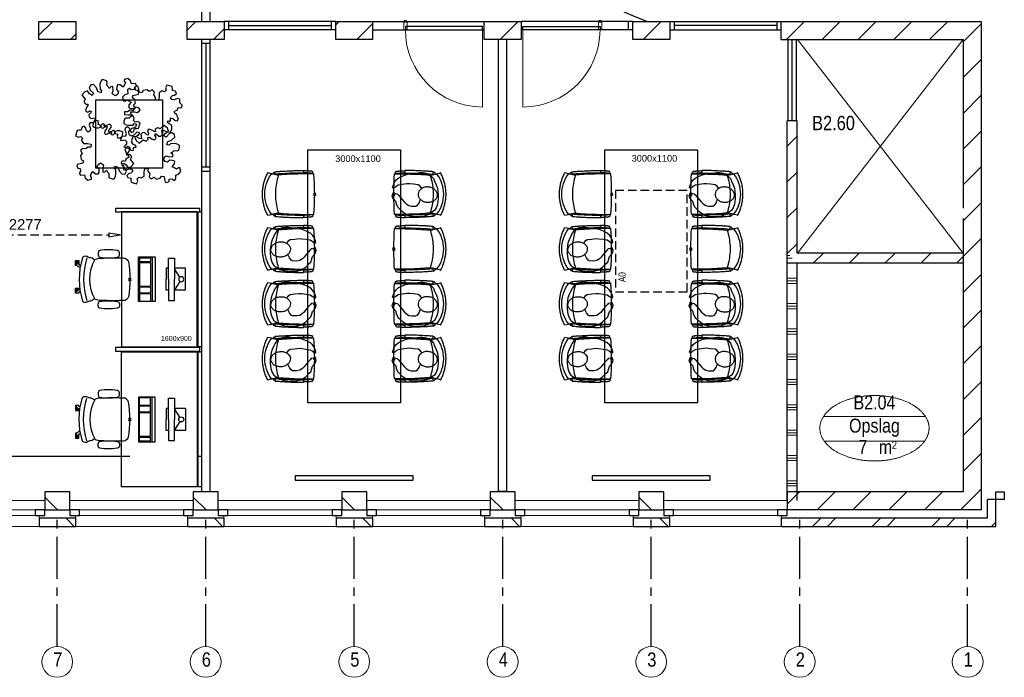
# Model space of a CAD drawing. Header units: millimetres. Extents: x -75976 to 232306, y 42824 to 140527.
# Tile 45 of 199: x 79657 to 91327, y 119062 to 126855. Entities that reach past the tile are written whole.
import ezdxf
from ezdxf.enums import TextEntityAlignment as Align

# ---------------------------------------------------------------- set-up
doc = ezdxf.new("R2010")
doc.units = ezdxf.units.MM
doc.header["$LTSCALE"] = 400
doc.header["$PDMODE"] = 3
doc.header["$PDSIZE"] = 15
for name, pattern in [('CENTER', [2, 1.25, -0.25, 0.25, -0.25]), ('HIDDEN', [0.375, 0.25, -0.125]), ('STYLE_21', [0.138889, 0.069444, -0.069444])]:
    doc.linetypes.add(name, pattern=pattern)
for name, color, linetype in [('-gd', 2, 'Continuous'), ('-ve', 2, 'HIDDEN'), ('co2-1-n-1-0-8_ip0', 7, 'Continuous'), ('inlay', 6, 'Continuous'), ('inr', 4, 'Continuous'), ('plant', 114, 'Continuous'), ('plat', 5, 'Continuous'), ('sona-s008_ip0', 7, 'Continuous'), ('stramien', 1, 'CENTER'), ('symbol', 1, 'Continuous'), ('timmerwerk-ve', 8, 'HIDDEN')]:
    doc.layers.add(name, color=color, linetype=linetype)
for name, color, linetype, lineweight in [('Buitenkozijnen', 140, 'Continuous', 15), ('Interieur-deur', 43, 'Continuous', 9), ('Interieur-scheidingswand-vertikaal', 5, 'Continuous', 25), ('Interieur-systeemwand glas', 140, 'STYLE_21', 15), ('mat-baksteen', 5, 'Continuous', 25), ('mat-kalkzandsteen', 5, 'Continuous', 25), ('mat-scheidingswand-vertikaal', 5, 'Continuous', 25), ('None', 7, 'Continuous', 9), ('Ruimtenummers', 5, 'Continuous', 25)]:
    doc.layers.add(name, color=color, linetype=linetype, lineweight=lineweight)
doc.styles.add('Arial', font='arial.ttf', dxfattribs={"height": 176.388889})
doc.styles.add('Arial Narrow', font='ARIALN.TTF', dxfattribs={"height": 222.25})
doc.styles.get("Standard").update_dxf_attribs({"font": 'arial.ttf'})
doc.dimstyles.new('CAL-N1-050-25', dxfattribs={"dimscale": 50, "dimtxt": 2.5, "dimasz": 3, "dimexe": 1.5, "dimexo": 0, "dimgap": 0.3, "dimtad": 0, "dimdec": 4, "dimrnd": 1, "dimdsep": 46, "dimtxsty": 'Standard', "dimblk": 'CLOSED', "dimcen": 0, "dimdle": 1.25, "dimclrt": 249, "dimadec": 0, "dimazin": 0, "dimtfac": 0.9, "dimtdec": 4, "dimtix": 1, "dimtmove": 0, "dimatfit": 3, "dimldrblk": 'CLOSED', "dimfxl": 1, "dimtvp": 1, "dimtolj": 1, "dimtzin": 0, "dimarcsym": 0})

# ---------------------------------------------------------------- blocks, each defined once
blk = doc.blocks.new('*X24')
at = {"layer": 'None', "lineweight": 9}
for p, q in [((-21137, -2070), (-21107, -2070)), ((-21137, -2100), (-21077, -2100)), ((-21137, -2340), (-21017, -2340)), ((-21137, -2370), (-21017, -2370)), ((-21137, -2400), (-21017, -2400)), ((-21137, -2640), (-21017, -2640)), ((-21137, -2670), (-21017, -2670)), ((-21137, -2700), (-21017, -2700)), ((-21137, -2940), (-21017, -2940)), ((-21137, -2970), (-21017, -2970)), ((-21137, -3000), (-21017, -3000)), ((-21137, -3240), (-21017, -3240)), ((-21137, -3270), (-21017, -3270)), ((-21137, -3300), (-21017, -3300)), ((-21137, -3540), (-21017, -3540)), ((-21137, -3570), (-21017, -3570)), ((-21137, -3600), (-21017, -3600)), ((-21137, -3840), (-21017, -3840)), ((-21137, -3870), (-21017, -3870)), ((-21137, -3900), (-21017, -3900)), ((-21137, -4140), (-21017, -4140)), ((-21137, -4170), (-21017, -4170)), ((-21137, -4200), (-21017, -4200)), ((-21137, -4440), (-21017, -4440)), ((-21137, -4470), (-21017, -4470)), ((-21137, -4500), (-21017, -4500)), ((-21137, -4740), (-21017, -4740)), ((-21137, -4770), (-21017, -4770)), ((-21137, -4800), (-21017, -4800))]:
    blk.add_line(p, q, dxfattribs=at)
blk = doc.blocks.new('*X25')
at = {"layer": 'None', "lineweight": 9}
for p, q in [((-21137, -773), (-21017, -653)), ((-21137, -1197), (-21017, -1077)), ((-21137, -1621), (-21017, -1501)), ((-21137, -2046), (-21017, -1926))]:
    blk.add_line(p, q, dxfattribs=at)
blk = doc.blocks.new('*X50')
at = {"layer": 'None', "lineweight": 9}
for p, q in [((-30007, 540), (-29842, 705)), ((-29632, 491), (-29570, 552))]:
    blk.add_line(p, q, dxfattribs=at)
blk = doc.blocks.new('*X51')
at = {"layer": 'None', "lineweight": 9}
for p, q in [((-28247, 603), (-28145, 705)), ((-27935, 491), (-27810, 615))]:
    blk.add_line(p, q, dxfattribs=at)
blk = doc.blocks.new('*X52')
at = {"layer": 'None', "lineweight": 9}
for p, q in [((-26487, 665), (-26448, 705)), ((-26238, 491), (-26050, 678))]:
    blk.add_line(p, q, dxfattribs=at)
blk = doc.blocks.new('*X53')
at = {"layer": 'None', "lineweight": 9}
blk.add_line((-24540.580054, 491), (-24326.580054, 705), dxfattribs=at)
blk = doc.blocks.new('*X54')
at = {"layer": 'None', "lineweight": 9}
blk.add_line((-22844, 491), (-22630, 705), dxfattribs=at)
blk = doc.blocks.new('*X55')
at = {"layer": 'None', "lineweight": 9}
blk.add_line((-148.5, -148.5), (4, 4), dxfattribs=at)
blk = doc.blocks.new('*X56')
at = {"layer": 'None', "lineweight": 9}
blk.add_line((100, 100), (200, 200), dxfattribs=at)
blk = doc.blocks.new('Penant best-uitbr  (2D)')
at = {"layer": 'mat-baksteen', "lineweight": 25}
for p, q in [((-215, 200), (215, 200)), ((-215, 100), (-215, 200)), ((215, 100), (215, 200)), ((-215, 100), (215, 100))]:
    blk.add_line(p, q, dxfattribs=at)
at = {"layer": 'mat-kalkzandsteen', "lineweight": 25}
blk.add_lwpolyline([(-148.5, 4), (148.5, 4), (148.5, -210), (-148.5, -210)], close=True, dxfattribs=at)
at = {"layer": 'mat-baksteen'}
blk.add_blockref('*X56', (0, 0), dxfattribs=at)
at = {"layer": 'mat-kalkzandsteen'}
blk.add_blockref('*X55', (0, 0), dxfattribs=at)
blk = doc.blocks.new('Gevelpui best-uitbr 1330 (2D)')
at = {"layer": 'Buitenkozijnen', "lineweight": 15}
for p, q in [((-731.5, 71), (731.5, 71)), ((-731.5, 4), (-731.5, 71)), ((-731.5, 4), (731.5, 4)), ((731.5, 4), (731.5, 71))]:
    blk.add_line(p, q, dxfattribs=at)
at = {"layer": 'Buitenkozijnen', "color": 92, "lineweight": 25}
for points in [[(-731.5, 71), (-617.5, 71), (-617.5, 4), (-731.5, 4)], [(617.5, 71), (731.5, 71), (731.5, 4), (617.5, 4)]]:
    blk.add_lwpolyline(points, close=True, dxfattribs=at)
at = {"layer": 'None', "color": 43, "linetype": 'Continuous', "lineweight": 9}
blk.add_line((-731.5, -107), (731.5, -107), dxfattribs=at)
at = {"layer": 'None', "color": 43, "linetype": 'Continuous', "lineweight": 9, "flags": 128}
blk.add_lwpolyline([(-665, 71), (-665, 200), (665, 200), (665, 71)], dxfattribs=at)
blk = doc.blocks.new('*X75')
at = {"layer": 'None', "lineweight": 9}
for p, q in [((-21146, 491), (-20932, 705)), ((-20722, 491), (-20508, 705)), ((-20298, 491), (-20084, 705)), ((-19874, 491), (-19660, 705)), ((-19449, 491), (-19235, 705))]:
    blk.add_line(p, q, dxfattribs=at)
blk = doc.blocks.new('*X76')
at = {"layer": 'None', "lineweight": 9}
for p, q in [((-19053, 463), (-18839, 677)), ((-19053, 39), (-18839, 253)), ((-19053, -385), (-18839, -171)), ((-19053, -810), (-18839, -596)), ((-19053, -1234), (-18839, -1020)), ((-19053, -1658), (-18839, -1444)), ((-19053, -2082), (-18839, -1868)), ((-19053, -2507), (-18839, -2293)), ((-19053, -2931), (-18839, -2717)), ((-19053, -3355), (-18839, -3141)), ((-19053, -3779), (-18839, -3565)), ((-19053, -4204), (-18839, -3990)), ((-19053, -4628), (-18839, -4414)), ((-18962, -4961), (-18839, -4838))]:
    blk.add_line(p, q, dxfattribs=at)
blk = doc.blocks.new('*X77')
at = {"layer": 'None', "lineweight": 9}
for p, q in [((-21137, -5015), (-20992, -4870)), ((-20782, -5084), (-20568, -4870)), ((-20358, -5084), (-20144, -4870)), ((-19933, -5084), (-19719, -4870)), ((-19509, -5084), (-19295, -4870)), ((-19085, -5084), (-18962, -4961))]:
    blk.add_line(p, q, dxfattribs=at)
blk = doc.blocks.new('*X78')
at = {"layer": 'None', "lineweight": 9}
for p, q in [((-20836, -5280), (-20736, -5180)), ((-20660, -5280), (-20560, -5180)), ((-20129, -5280), (-20029, -5180)), ((-19953, -5280), (-19853, -5180)), ((-19422, -5280), (-19322, -5180)), ((-19246, -5280), (-19146, -5180)), ((-18715, -5280), (-18689, -5254))]:
    blk.add_line(p, q, dxfattribs=at)
blk = doc.blocks.new('*X79')
at = {"layer": 'None', "lineweight": 9}
blk.add_line((-18689, -5254), (-18664, -5229), dxfattribs=at)
blk = doc.blocks.new('Ruimtenummer UV 50')
at = {"layer": 'Ruimtenummers', "color": 8, "lineweight": 5}
for p, q in [((602, 157), (-602, 157)), ((595, -137), (-595, -137))]:
    blk.add_line(p, q, dxfattribs=at)
blk.add_open_spline([(-323, 354), (-173, 406), (173, 406), (323, 354), (473, 302), (560, 212), (647, 122), (647, 18), (647, -86), (560, -176), (473, -266), (323, -318), (173, -370), (-173, -370), (-323, -318), (-474, -266), (-560, -176), (-647, -86), (-647, 18), (-647, 122), (-560, 212), (-474, 302), (-323, 354)], degree=2, knots=[0, 0, 0, 0.09962, 0.19924, 0.19924, 0.283607, 0.283607, 0.349619, 0.349619, 0.415638, 0.415638, 0.5, 0.5, 0.59962, 0.69924, 0.69924, 0.783607, 0.783607, 0.849619, 0.849619, 0.915638, 0.915638, 1, 1, 1], dxfattribs=at)
at = {"layer": 'Ruimtenummers', "attachment_point": 2, "style": 'Arial Narrow'}
for s, insert, char_height in [(' m', (104, -122), 165.9), (' 2', (220, -133), 96.8)]:
    blk.add_mtext(s, dxfattribs=dict(at, insert=insert, char_height=char_height))
at = {"layer": 'Ruimtenummers', "style": 'Arial Narrow'}
for tag, p in [('Nummer', (0, 407)), ('Naam', (0, 132)), ('Oppervlak', (-138, -122))]:
    blk.add_attdef(tag, text='', height=166, dxfattribs=at).set_placement(p, align=Align.TOP_CENTER)
blk = doc.blocks.new('*U107')
at = {"layer": 'None', "color": 43, "lineweight": 9}
blk.add_line((-21017, 490), (-19053, -2040), dxfattribs=at)
at = {"layer": 'None', "color": 43, "linetype": 'Continuous', "lineweight": 9}
blk.add_line((-19053, 490), (-21017, -2040), dxfattribs=at)
blk = doc.blocks.new('*X108')
at = {"layer": 'None', "lineweight": 9}
for p, q in [((-20828, -2160), (-20708, -2040)), ((-20403, -2160), (-20283, -2040)), ((-19979, -2160), (-19859, -2040)), ((-19555, -2160), (-19435, -2040)), ((-19131, -2160), (-19053, -2082))]:
    blk.add_line(p, q, dxfattribs=at)
blk = doc.blocks.new('Deur systeemwand 915')
at = {"layer": 'Interieur-deur', "color": 140, "linetype": 'Continuous', "lineweight": 15}
blk.add_line((0, 1015), (0, 100), dxfattribs=at)
at = {"layer": 'Interieur-deur', "color": 92, "linetype": 'Continuous', "lineweight": 25}
blk.add_lwpolyline([(-915, 100), (0, 100), (0, 60), (-915, 60)], close=True, dxfattribs=at)
at = {"layer": 'Interieur-deur', "color": 140, "linetype": 'Continuous', "lineweight": 15}
blk.add_arc((0, 100), 915, 90, 180, dxfattribs=at)
blk = doc.blocks.new('systeemwandstijl 880 hoh')
at = {"layer": 'Interieur-systeemwand glas', "color": 43, "linetype": 'Continuous', "lineweight": 9}
blk.add_lwpolyline([(0, 20), (100, 20), (100, -20), (0, -20)], close=True, dxfattribs=at)
at = {"layer": 'Interieur-systeemwand glas', "color": 43, "linetype": 'Continuous', "lineweight": 15}
blk.add_point((0, 0), dxfattribs=at)
blk = doc.blocks.new('co2-1-n-1-0-8_b2')
for p, q in [((-251, -20), (-256, -20)), ((252, -20), (256, -20)), ((-249, -132), (-279, -132)), ((-252, -132), (-252, -132)), ((252, -132), (252, -132)), ((-221, -431), (-221, -431)), ((221, -431), (221, -431)), ((-250, -554), (-241, -513)), ((-239, -493), (-237, -493)), ((-231, -469), (-234, -468)), ((234, -468), (231, -469)), ((237, -493), (239, -493)), ((241, -513), (250, -554))]:
    blk.add_line(p, q)
at = {"flags": 128}
for points in [[(-239, -10), (-190, -6), (-127, -3), (-63, -1), (0, 0)], [(0, 0), (63, -1), (127, -3), (190, -6), (239, -10)], [(-256, -20), (-257, -20), (-258, -21), (-260, -21), (-261, -22), (-262, -22), (-263, -23), (-264, -24), (-265, -25), (-267, -26), (-268, -28), (-268, -29), (-269, -30), (-270, -33), (-270, -35), (-270, -37), (-271, -39), (-271, -42), (-272, -44), (-272, -47), (-272, -50), (-273, -53), (-273, -56), (-273, -60), (-274, -64), (-274, -69), (-275, -75), (-275, -81), (-275, -89), (-276, -98), (-276, -106), (-276, -114), (-276, -122), (-276, -132)], [(-241, -95), (-241, -95), (-243, -95), (-245, -95), (-247, -95), (-249, -95), (-251, -95)], [(-224, -432), (-229, -370), (-233, -307), (-236, -244), (-239, -181), (-240, -118), (-241, -54), (-241, -12)], [(241, -12), (241, -73), (240, -135), (238, -198), (236, -261), (232, -325), (227, -388), (224, -432)], [(241, -95), (241, -95), (243, -95), (245, -95), (247, -95), (249, -95), (251, -95)], [(256, -20), (257, -20), (258, -21), (260, -21), (261, -22), (262, -22), (263, -23), (264, -24), (265, -25), (267, -26), (268, -28), (268, -29), (269, -30), (270, -33), (270, -35), (270, -37), (271, -39), (271, -42), (272, -44), (272, -47), (272, -50), (273, -53), (273, -56), (273, -60), (274, -64), (274, -69), (275, -75), (275, -81), (275, -89), (276, -98), (276, -106), (276, -114), (276, -122), (276, -132)], [(-250, -468), (-253, -468), (-256, -468), (-258, -468), (-260, -468), (-261, -468), (-263, -467), (-265, -467), (-266, -450), (-267, -436), (-268, -422), (-269, -410), (-270, -401), (-271, -393), (-271, -385), (-271, -378), (-272, -373), (-272, -368), (-273, -355), (-274, -340), (-274, -325), (-275, -310), (-276, -295), (-277, -275), (-277, -255), (-278, -235), (-278, -228), (-278, -222), (-278, -215), (-278, -209), (-279, -202), (-279, -195), (-279, -187), (-279, -178), (-279, -168), (-279, -157), (-279, -145), (-279, -132)], [(-250, -468), (-248, -468), (-246, -468), (-244, -467), (-242, -467), (-240, -466), (-238, -466), (-237, -465), (-235, -464), (-236, -449), (-237, -435), (-238, -423), (-239, -413), (-240, -403), (-240, -395), (-241, -389), (-241, -382), (-242, -376), (-242, -370), (-242, -363), (-243, -344), (-245, -324), (-245, -304), (-246, -285), (-247, -266), (-247, -248), (-248, -231), (-248, -226), (-248, -221), (-248, -214), (-248, -206), (-249, -198), (-249, -188), (-249, -176), (-249, -163), (-249, -148), (-249, -132)], [(249, -132), (249, -147), (249, -161), (249, -173), (249, -184), (249, -194), (249, -202), (248, -208), (248, -215), (248, -221), (248, -228), (248, -234), (247, -254), (247, -274), (246, -294), (245, -313), (244, -331), (243, -349), (242, -366), (242, -371), (242, -377), (241, -383), (241, -391), (240, -399), (239, -408), (239, -420), (238, -433), (236, -448), (235, -464), (237, -465), (238, -466), (240, -466), (242, -467), (244, -467), (246, -468), (248, -468), (250, -468)], [(250, -468), (253, -468), (256, -468), (258, -468), (260, -468), (261, -468), (263, -467), (264, -467), (265, -466), (266, -453), (267, -442), (268, -431), (269, -421), (269, -412), (270, -404), (270, -397), (271, -391), (271, -384), (272, -378), (272, -371), (272, -365), (273, -345), (274, -325), (275, -305), (276, -290), (277, -275), (277, -260), (278, -245), (278, -232), (278, -227), (278, -221), (278, -215), (278, -207), (279, -198), (279, -189), (279, -177), (279, -163), (279, -148), (279, -132), (249, -132)], [(-241, -513), (-239, -504), (-237, -495), (-235, -485), (-233, -475), (-231, -467), (-229, -459), (-228, -453), (-227, -447), (-226, -442), (-225, -438)], [(-225, -438), (-224, -436), (-224, -434), (-224, -433), (-224, -432)], [(-224, -433), (-224, -433), (-224, -432)], [(-224, -432), (-224, -432), (-224, -432)], [(0, -465), (-18, -465), (-36, -465), (-59, -463), (-82, -461), (-106, -458), (-129, -454), (-152, -450), (-175, -444), (-198, -438), (-221, -431)], [(221, -431), (198, -438), (175, -444), (152, -450), (129, -454), (106, -458), (83, -461), (60, -463), (36, -465), (18, -465), (0, -465)], [(224, -432), (224, -433), (224, -433)], [(224, -432), (224, -433), (224, -434), (224, -436), (225, -438)], [(224, -432), (224, -432), (224, -432)], [(225, -438), (226, -442), (227, -447), (228, -453), (229, -459), (231, -467), (233, -475), (235, -485), (237, -495), (239, -504), (241, -513)], [(-249, -557), (-242, -561), (-231, -566), (-221, -571), (-210, -576), (-198, -581), (-186, -585), (-173, -590), (-161, -594), (-149, -598), (-136, -601), (-123, -604), (-111, -607), (-98, -610), (-85, -612), (-73, -614), (-60, -615), (-47, -617), (-34, -618), (-23, -618), (-11, -619), (0, -619)], [(0, -619), (8, -619), (20, -618), (31, -618), (43, -617), (56, -616), (69, -614), (82, -612), (94, -610), (107, -608), (120, -605), (132, -602), (145, -599), (157, -595), (170, -591), (182, -587), (194, -582), (206, -577), (218, -572), (228, -567), (239, -562), (249, -557)]]:
    blk.add_lwpolyline(points, dxfattribs=at)
for centre, radius, start, end in [((-251, -33), 12.5, 31.8812, 90), ((-251, -33), 12.5, 293.1463, 327.6578), ((-238, -12), 2.5, 94.5665, 179.4807), ((238, -12), 2.5, 0.5193, 85.4335), ((252, -33), 12.5, 90, 148.1188), ((252, -33), 12.5, 212.3422, 246.8537), ((-234, -465), 3.77, 192.8865, 261.7566), ((-226, -432), 2.5, 341.6817, 5.2297), ((-226, -432), 2.5, 347.791, 5.2276), ((226, -432), 2.5, 174.778, 187.1445), ((226, -432), 2.5, 174.7724, 192.209), ((226, -432), 2.5, 187.1548, 198.3185), ((234, -465), 3.4, 276.6537, 346.9286), ((-234, -464), 28.8, 186.1005, 258.5426), ((-248, -555), 2.5, 167.791, 242.1608), ((-167, -477), 75, 191.7314, 197.3164), ((0, -201), 391, 232.6355, 269.9709), ((0, -201), 391, 270.0307, 307.3629), ((167, -477), 75, 342.6747, 348.4513), ((234, -465), 28.4, 280.3578, 354.0057), ((248, -555), 2.5, 297.8392, 12.209)]:
    blk.add_arc(centre, radius, start, end)
for points in [[(-243, -33), (-244, -33), (-244, -34), (-245, -36), (-246, -38), (-246, -43), (-247, -46), (-248, -54), (-248, -58), (-249, -67), (-250, -72), (-250, -83), (-251, -88), (-251, -100), (-251, -106), (-252, -119), (-252, -125), (-252, -132)], [(243, -33), (244, -33), (244, -34), (245, -36), (246, -38), (246, -43), (247, -46), (248, -54), (248, -58), (249, -67), (250, -72), (250, -83), (251, -88), (251, -100), (251, -106), (252, -119), (252, -125), (252, -132)]]:
    blk.add_open_spline(points, degree=3, knots=[0, 0, 0, 0, 0.125, 0.125, 0.25, 0.25, 0.375, 0.375, 0.5, 0.5, 0.625, 0.625, 0.75, 0.75, 0.875, 0.875, 0.9994014, 0.9994014, 0.9994014, 0.9994014])
at = {"layer": 'co2-1-n-1-0-8_ip0'}
blk.add_point((0, 0), dxfattribs=at)
blk = doc.blocks.new('symb-ps03_b2')
blk.add_lwpolyline([(82, -334), (93, -323), (110, -305), (120, -285), (121, -231), (122, -184), (116, -150), (104, -98), (91, -52), (69, -25), (58, -13), (50, -1), (49, 8), (59, 13), (76, 9), (115, -1), (145, -17), (172, -41), (196, -78), (221, -122), (236, -169), (250, -232), (266, -290), (270, -325), (267, -365), (252, -399), (235, -433), (213, -457), (181, -475), (141, -499), (103, -517), (27, -533), (-23, -539), (-83, -538), (-130, -528), (-165, -511), (-192, -479), (-218, -448), (-241, -394), (-258, -313), (-262, -242), (-251, -189), (-222, -138), (-185, -93), (-170, -72), (-134, -54), (-107, -46), (-75, -10), (-57, 2), (-38, 7), (-23, 1), (-12, -13), (-11, -28), (-13, -49), (-23, -61), (-75, -115), (-104, -145), (-121, -166), (-138, -200), (-142, -234), (-135, -284), (-123, -302), (-94, -319), (-69, -327), (-52, -333)])
blk.add_lwpolyline([(-75, -413, 0.078796), (-66, -458, 0.088041), (-46, -494, 0.105312), (-14, -518, 0.121926), (19, -526, 0.121926), (52, -517, 0.105312), (82, -490, 0.088041), (100, -454, 0.078796), (106, -408, 0.078796), (98, -363, 0.088041), (77, -328, 0.105312), (46, -303, 0.121926), (13, -296, 0.121926), (-21, -305, 0.105312), (-50, -331, 0.088041), (-69, -368, 0.078796)], format="xyb", close=True)
blk = doc.blocks.new('SYMB-BM02_B2')
at = {"layer": 'plant'}
blk.add_lwpolyline([(98, 356), (66, 371), (46, 367), (23, 344), (26, 317), (5, 314), (-27, 337), (-68, 353), (-84, 340), (-93, 315), (-77, 290), (-84, 262), (-106, 274), (-134, 301), (-166, 298), (-190, 273), (-184, 246), (-181, 209), (-209, 214), (-256, 237), (-302, 241), (-315, 221), (-325, 198), (-329, 157), (-315, 134), (-286, 119), (-263, 95), (-270, 73), (-298, 80), (-306, 68), (-307, 29), (-341, 38), (-375, 66), (-406, 70), (-427, 48), (-413, 13), (-402, -28), (-381, -27), (-361, -62), (-377, -76), (-407, -84), (-423, -126), (-448, -119), (-475, -126), (-482, -158), (-448, -194), (-447, -249), (-411, -258), (-363, -237), (-327, -242), (-307, -272), (-338, -303), (-366, -308), (-398, -333), (-381, -365), (-338, -377), (-336, -406), (-332, -436), (-252, -458), (-234, -418), (-243, -383), (-220, -358), (-184, -372), (-140, -344), (-141, -283), (-132, -230), (-84, -233), (-86, -271), (-59, -312), (-68, -354), (-36, -386), (7, -361), (39, -388), (98, -377), (116, -344), (153, -351), (160, -393), (171, -436), (193, -440), (228, -426), (230, -390), (275, -385), (300, -408), (328, -386), (326, -329), (369, -315), (403, -276), (387, -222), (366, -221), (339, -240), (312, -226), (275, -205), (309, -165), (312, -121), (278, -112), (241, -110), (205, -137), (171, -126), (146, -92), (166, -59), (184, -44), (228, -57), (285, -55), (282, -25), (255, -2), (285, 14), (305, 34), (353, 32), (371, 38), (382, 84), (382, 111), (350, 130), (317, 139), (248, 136), (232, 114), (194, 121), (209, 166), (266, 187), (314, 230), (310, 274), (271, 296), (232, 280), (187, 233), (150, 251), (176, 290), (219, 319), (203, 365), (155, 404), (121, 376), (98, 356)], dxfattribs=at)
blk = doc.blocks.new('SONA-S008_B2')
at = {"layer": '-gd'}
blk.add_open_spline([(-253, -510), (-88, -560), (88, -560), (253, -510)], degree=3, dxfattribs=at)
for points in [[(-207, -16), (-79, 5), (80, 5), (207, -16)], [(-253, -272), (-257, -207), (-252, -139), (-253, -74)], [(-253, -74), (-253, -52), (-233, -20), (-207, -16)], [(207, -16), (233, -20), (253, -52), (253, -74)], [(253, -74), (252, -139), (257, -207), (253, -272)], [(-343, -154), (-353, -221), (-352, -288), (-343, -355)], [(-325, -126), (-337, -132), (-340, -141), (-343, -154)], [(-278, -126), (-288, -121), (-315, -121), (-325, -126)], [(-261, -154), (-263, -141), (-266, -132), (-278, -126)], [(-261, -355), (-252, -288), (-250, -221), (-261, -154)], [(261, -355), (252, -288), (250, -221), (261, -154)], [(261, -154), (263, -141), (266, -132), (278, -126)], [(278, -126), (288, -121), (315, -121), (325, -126)], [(325, -126), (337, -132), (340, -141), (343, -154)], [(343, -154), (353, -221), (352, -288), (343, -355)], [(-251, -332), (-253, -332), (-255, -331), (-258, -330)], [(-255, -304), (-254, -304), (-253, -305), (-252, -305)], [(-239, -412), (-253, -366), (-250, -319), (-253, -272)], [(253, -272), (250, -319), (253, -366), (239, -412)], [(257, -323), (255, -324), (253, -324), (251, -325)], [(252, -298), (253, -297), (254, -297), (255, -297)], [(-343, -355), (-341, -363), (-334, -370), (-326, -372)], [(-326, -372), (-310, -376), (-293, -376), (-277, -372)], [(-277, -372), (-270, -370), (-262, -363), (-261, -355)], [(-227, -418), (-247, -437), (-256, -455), (-256, -474)], [(239, -412), (95, -494), (-95, -494), (-239, -412)], [(256, -474), (256, -455), (247, -437), (227, -418)], [(277, -372), (270, -370), (262, -363), (261, -355)], [(326, -372), (310, -376), (293, -376), (277, -372)], [(343, -355), (341, -363), (334, -370), (326, -372)], [(-272, -515), (-274, -534), (-274, -556), (-259, -560)], [(-256, -474), (-255, -489), (-270, -500), (-272, -515)], [(-259, -560), (-77, -614), (79, -614), (259, -560)], [(272, -515), (270, -500), (255, -489), (256, -474)], [(259, -560), (274, -556), (274, -534), (272, -515)], [(-222, -607), (-222, -605), (-221, -603), (-219, -603)], [(-222, -615), (-222, -615), (-222, -607), (-222, -607)], [(-219, -615), (-219, -615), (-222, -615), (-222, -615)], [(-222, -630), (-222, -630), (-222, -618), (-222, -618)], [(-222, -618), (-222, -618), (-199, -618), (-199, -618)], [(-199, -630), (-199, -630), (-222, -630), (-222, -630)], [(-222, -641), (-222, -641), (-222, -633), (-222, -633)], [(-222, -633), (-222, -633), (-219, -633), (-219, -633)], [(-219, -645), (-221, -645), (-222, -643), (-222, -641)], [(-219, -603), (-219, -603), (-192, -603), (-177, -603)], [(-199, -615), (-199, -615), (-219, -615), (-219, -615)], [(-219, -633), (-219, -633), (-199, -633), (-199, -633)], [(-167, -645), (-167, -645), (-219, -645), (-219, -645)], [(-199, -618), (-199, -618), (-199, -615), (-199, -615)], [(-199, -615), (-199, -615), (-187, -615), (-187, -615)], [(-199, -618), (-199, -618), (-189, -618), (-187, -618)], [(-199, -633), (-199, -633), (-199, -630), (-199, -630)], [(-199, -630), (-199, -630), (-187, -630), (-187, -630)], [(-199, -633), (-199, -633), (-187, -633), (-187, -633)], [(-183, -633), (-188, -629), (-190, -621), (-186, -615)], [(-185, -615), (-186, -615), (-187, -615), (-187, -615)], [(-187, -615), (-187, -615), (-187, -616), (-187, -617)], [(-186, -630), (-186, -630), (-187, -630), (-187, -630)], [(-187, -630), (-187, -630), (-187, -633), (-187, -633)], [(-187, -633), (-187, -633), (-185, -633), (-183, -633)], [(-186, -615), (-186, -615), (-176, -603), (-163, -584)], [(-165, -630), (-169, -636), (-177, -638), (-183, -633)], [(-183, -633), (-183, -633), (-183, -633), (-183, -633)], [(-167, -633), (-167, -633), (-166, -633), (-166, -633)], [(-163, -641), (-163, -643), (-165, -645), (-167, -645)], [(-166, -633), (-166, -633), (-163, -633), (-163, -633)], [(-135, -589), (-152, -614), (-165, -630), (-165, -630)], [(-163, -630), (-163, -630), (-163, -630), (-164, -630)], [(-163, -628), (-163, -629), (-163, -630), (-163, -630)], [(-163, -633), (-163, -633), (-163, -641), (-163, -641)], [(106, -607), (106, -605), (108, -603), (110, -603)], [(106, -615), (106, -615), (106, -607), (106, -607)], [(110, -615), (110, -615), (106, -615), (106, -615)], [(106, -630), (106, -630), (106, -618), (106, -618)], [(106, -618), (106, -618), (130, -618), (130, -618)], [(130, -630), (130, -630), (106, -630), (106, -630)], [(106, -641), (106, -641), (106, -633), (106, -633)], [(106, -633), (106, -633), (110, -633), (110, -633)], [(110, -645), (108, -645), (106, -643), (106, -641)], [(110, -603), (110, -603), (116, -603), (123, -603)], [(130, -615), (130, -615), (110, -615), (110, -615)], [(110, -633), (110, -633), (130, -633), (130, -633)], [(162, -644), (162, -644), (110, -645), (110, -645)], [(143, -630), (143, -630), (132, -615), (115, -592)], [(130, -618), (130, -618), (130, -615), (130, -615)], [(130, -615), (130, -615), (131, -615), (132, -615)], [(130, -618), (130, -618), (132, -618), (134, -618)], [(130, -633), (130, -633), (130, -630), (130, -630)], [(130, -630), (130, -630), (142, -630), (142, -630)], [(130, -633), (130, -633), (142, -633), (142, -633)], [(143, -630), (142, -630), (142, -630), (142, -630)], [(142, -630), (142, -630), (142, -633), (142, -633)], [(142, -633), (142, -633), (143, -633), (145, -633)], [(161, -633), (155, -637), (147, -636), (143, -630)], [(144, -587), (156, -604), (164, -615), (164, -615)], [(155, -603), (159, -603), (162, -603), (162, -603)], [(164, -615), (168, -621), (167, -629), (161, -633)], [(161, -633), (161, -633), (161, -633), (161, -633)], [(162, -603), (164, -603), (166, -605), (166, -607)], [(162, -633), (162, -633), (162, -633), (162, -633)], [(162, -633), (162, -633), (166, -633), (166, -633)], [(166, -641), (166, -643), (164, -644), (162, -644)], [(166, -615), (166, -615), (165, -615), (164, -615)], [(166, -630), (166, -630), (165, -630), (164, -630)], [(165, -618), (166, -618), (166, -618), (166, -618)], [(166, -607), (166, -607), (166, -615), (166, -615)], [(166, -618), (166, -618), (166, -619), (166, -620)], [(166, -626), (166, -628), (166, -630), (166, -630)], [(166, -633), (166, -633), (166, -641), (166, -641)]]:
    blk.add_open_spline(points, degree=3)
at = {"layer": 'sona-s008_ip0'}
blk.add_point((0, 0), dxfattribs=at)
blk = doc.blocks.new('SYMB-CMP4_B2')
for p, q in [((-130, 558), (130, 558)), ((-130, 558), (-130, 428)), ((-25, 492), (-125, 428)), ((25, 492), (125, 428)), ((130, 558), (130, 428)), ((-250, 358), (-250, 428)), ((-250, 428), (0, 428)), ((0, 358), (-250, 358)), ((-130, 358), (-130, 328)), ((250, 428), (0, 428)), ((0, 358), (250, 358)), ((130, 358), (130, 328)), ((250, 358), (250, 428)), ((-130, 328), (0, 328)), ((130, 328), (0, 328)), ((265, 200), (-265, 200)), ((-265, 200), (-265, 0)), ((265, 163), (-265, 163)), ((-167, 142), (-260, 142)), ((-260, 13), (-260, 142)), ((-167, 13), (-167, 142)), ((-88, 142), (-159, 142)), ((-159, 13), (-159, 142)), ((-88, 13), (-88, 142)), ((200, 142), (-82, 142)), ((-82, 13), (-82, 142)), ((200, 13), (200, 142)), ((255, 142), (212, 142)), ((212, 13), (212, 142)), ((255, 13), (255, 142)), ((265, 0), (265, 200)), ((-265, 0), (265, 0)), ((-167, 13), (-260, 13)), ((-88, 13), (-159, 13)), ((200, 13), (-82, 13)), ((255, 13), (212, 13))]:
    blk.add_line(p, q)
blk.add_circle((0, 508), 30)
blk = doc.blocks.new('_CLOSED')
at = {"color": 0, "linetype": 'ByBlock'}
for p, q in [((-1, 0.167), (0, 0)), ((-1, 0.167), (-1, -0.167)), ((0, 0), (-1, -0.167))]:
    blk.add_line(p, q, dxfattribs=at)
blk = doc.blocks.new('*D1613')
at = {"layer": '-ve', "color": 0, "lineweight": -2, "transparency": 16777216}
for p, q in [((78585, 124579), (78585, 124229)), ((80862, 124579), (80862, 124229)), ((78735, 124304), (80712, 124304))]:
    blk.add_line(p, q, dxfattribs=at)
at = {"layer": 'Defpoints', "color": 0, "transparency": 16777216}
for p in [(78585, 124579), (80862, 124579), (80862, 124304)]:
    blk.add_point(p, dxfattribs=at)
at = {"layer": '-ve', "color": 0, "lineweight": -2, "transparency": 16777216, "xscale": 150, "yscale": 150, "zscale": 150, "rotation": 180}
blk.add_blockref('_CLOSED', (78585, 124304), dxfattribs=at)
at = {"layer": '-ve', "color": 0, "lineweight": -2, "transparency": 16777216, "xscale": 150, "yscale": 150, "zscale": 150}
blk.add_blockref('_CLOSED', (80862, 124304), dxfattribs=at)
at = {"layer": '-ve', "color": 249, "transparency": 16777216, "insert": (79723, 124429), "char_height": 125, "attachment_point": 5}
blk.add_mtext('\\A1;2277', dxfattribs=at)
blk = doc.blocks.new('plat b2')
at = {"layer": 'Buitenkozijnen', "color": 92, "lineweight": 25}
blk.add_lwpolyline([(37020, 2015.09412), (37120, 2015.09412), (37120, 1925.09412), (37020, 1925.09412)], close=True, dxfattribs=at)
at = {"layer": 'inlay'}
for p, q in [((24277.6554, 2438.99271), (26755, 2438.99271)), ((27555, 2438.99271), (27605, 2438.99271))]:
    blk.add_line(p, q, dxfattribs=at)
blk.add_arc((34202.25214, 11234.45248), 3873.14907, 205.1223944, 250.208163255, dxfattribs=at)
at = {"layer": 'inr'}
for points in [[(26347.70881, 5855.59762), (27147.70881, 5855.59762), (27147.70881, 6655.59762), (26347.70881, 6655.59762)], [(29965, 6068.52537), (29965, 3068.52537), (28865, 3068.52537), (28865, 6068.52537)], [(33485, 6068.52537), (33485, 3068.52537), (32385, 3068.52537), (32385, 6068.52537)], [(26585, 5333.62236), (27585, 5333.62236), (27585, 5373.62236), (26585, 5373.62236)], [(27555, 3733.62236), (27555, 5333.62236), (26655, 5333.62236), (26655, 3733.62236)], [(27565, 3733.62236), (27565, 5333.62236), (27605, 5333.62236), (27605, 3733.62236)], [(26585, 3683.62236), (27585, 3683.62236), (27585, 3723.62236), (26585, 3723.62236)], [(27555, 3673.62236), (27555, 2073.62236), (26655, 2073.62236), (26655, 3673.62236)], [(27565, 2073.62236), (27565, 3673.62236), (27605, 3673.62236), (27605, 2073.62236)]]:
    blk.add_lwpolyline(points, close=True, dxfattribs=at)
at = {"layer": 'Interieur-scheidingswand-vertikaal', "lineweight": 25}
for p, q in [((31225, 7375.09412), (31125, 7375.09412)), ((31225, 2019.09412), (31125, 2019.09412))]:
    blk.add_line(p, q, dxfattribs=at)
at = {"layer": 'mat-baksteen', "lineweight": 25}
for p, q in [((37020, 1925.09412), (36920, 1925.09412)), ((36920, 1705.09412), (36920, 1925.09412)), ((37020, 1605.09412), (37020, 1925.09412)), ((34480, 1705.09412), (36920, 1705.09412)), ((34480, 1605.09412), (34480, 1705.09412)), ((34480, 1605.09412), (37020, 1605.09412))]:
    blk.add_line(p, q, dxfattribs=at)
at = {"layer": 'mat-kalkzandsteen', "lineweight": 25}
for p, q in [((27605, 9590.09412), (27605, 7590.09412)), ((27705, 9590.09412), (27705, 7590.09412)), ((34426.5, 7490.09412), (34426.5, 7590.09412)), ((34476.5, 7590.09412), (36845, 7590.09412)), ((34476.5, 7376.09412), (34476.5, 7590.09412)), ((36845, 7589.09412), (36845, 1801.09412)), ((27605, 7376.09412), (27605, 5815.09412)), ((27705, 7376.09412), (27705, 2015.09412)), ((34476.5, 7376.09412), (36631, 7376.09412)), ((36631, 7375.09412), (36631, 5375.09412)), ((27655, 7326.09412), (27655, 5865.09412)), ((34666.5, 6411.09412), (34546.5, 6411.09412)), ((34546.5, 4725.09412), (34546.5, 6411.09412)), ((34666.5, 4845.09412), (34666.5, 6411.09412)), ((27605, 5865.09412), (27705, 5865.09412)), ((27605, 5815.09412), (27605, 2015.09412)), ((27605, 5815.09412), (27705, 5815.09412)), ((36631, 5255.09412), (36631, 2015.09412)), ((36631, 4845.09412), (34666.5, 4845.09412)), ((36631, 4725.09412), (34546.5, 4725.09412)), ((34546.5, 2015.09412), (34546.5, 1801.09412)), ((36631, 2015.09412), (34546.5, 2015.09412)), ((36845, 1801.09412), (34546.5, 1801.09412))]:
    blk.add_line(p, q, dxfattribs=at)
for points in [[(25676.5, 7590.09412), (26113.5, 7590.09412), (26113.5, 7376.09412), (25676.5, 7376.09412)], [(27436.5, 7590.09412), (27873.5, 7590.09412), (27873.5, 7376.09412), (27436.5, 7376.09412)], [(29196.5, 7590.09412), (29633.5, 7590.09412), (29633.5, 7376.09412), (29196.5, 7376.09412)], [(30956.5, 7590.09412), (31393.5, 7590.09412), (31393.5, 7376.09412), (30956.5, 7376.09412)], [(32716.5, 7590.09412), (33156.5, 7590.09412), (33156.5, 7376.09412), (32716.5, 7376.09412)]]:
    blk.add_lwpolyline(points, close=True, dxfattribs=at)
for points in [[(27923.5, 7590.09412), (27923.5, 7490.09412)], [(29146.5, 7490.09412), (29146.5, 7590.09412)], [(32666.5, 7490.09412), (32666.5, 7590.09412)], [(33206.5, 7590.09412), (33206.5, 7490.09412)], [(27705, 7326.09412), (27605, 7326.09412)], [(27705, 7326.09412), (27605, 7326.09412)]]:
    blk.add_lwpolyline(points, dxfattribs=at)
at = {"layer": 'mat-kalkzandsteen'}
for points in [[(28715, 2154.53973), (30115, 2154.53973), (30115, 2204.53973), (28715, 2204.53973)], [(32235, 2154.53973), (33635, 2154.53973), (33635, 2204.53973), (32235, 2204.53973)]]:
    blk.add_lwpolyline(points, close=True, dxfattribs=at)
at = {"layer": 'mat-scheidingswand-vertikaal', "lineweight": 25}
for p, q in [((34546.5, 1912.09412), (34546.5, 4845.09412)), ((34666.5, 1912.09412), (34666.5, 4725.09412))]:
    blk.add_line(p, q, dxfattribs=at)
at = {"layer": 'None', "color": 43, "linetype": 'Continuous', "lineweight": 9}
for centre in [(25895, 0), (27655, 0), (29415, 0), (31175, 0), (32935, 0), (34695, 0), (36685, 0)]:
    blk.add_circle(centre, 182.60642, dxfattribs=at)
at = {"layer": 'plat'}
for p, q in [((29196.5, 7590.09412), (27873.5, 7590.09412)), ((29633.5, 7590.09412), (30956.5, 7590.09412)), ((32716.5, 7590.09412), (31393.5, 7590.09412)), ((33153.5, 7590.09412), (34476.5, 7590.09412)), ((29196.5, 7490.09412), (27873.5, 7490.09412)), ((27923.5, 7540.09412), (29146.5, 7540.09412)), ((29633.5, 7490.09412), (30956.5, 7490.09412)), ((32716.5, 7490.09412), (31393.5, 7490.09412)), ((33153.5, 7490.09412), (34476.5, 7490.09412)), ((34426.5, 7540.09412), (33206.5, 7540.09412)), ((31125, 2015.09412), (31125, 7376.09412)), ((31225, 2015.09412), (31225, 7376.09412)), ((34556.5, 6411.09412), (34556.5, 7376.09412)), ((34606.5, 6411.09412), (34606.5, 7376.09412)), ((34656.5, 6411.09412), (34656.5, 7376.09412))]:
    blk.add_line(p, q, dxfattribs=at)
at = {"layer": 'stramien'}
for p, q in [((25895, 182.60642), (25895, 1682.60642)), ((27655, 182.60642), (27655, 1682.60642)), ((29415, 182.60642), (29415, 1682.60642)), ((31175, 182.60642), (31175, 1682.60642)), ((32935, 182.60642), (32935, 1682.60642)), ((34695, 182.60642), (34695, 1682.60642)), ((36685, 182.60642), (36685, 1682.60642))]:
    blk.add_line(p, q, dxfattribs=at)
at = {"layer": 'timmerwerk-ve'}
blk.add_lwpolyline([(33360, 4386.69039), (33360, 5586.69039), (32510, 5586.69039), (32510, 4386.69039)], close=True, dxfattribs=at)
at = {"layer": 'inr', "xscale": -1, "rotation": 270}
for name, p in [('co2-1-n-1-0-8_b2', (28946.16709, 5543.2412)), ('co2-1-n-1-0-8_b2', (32466.16709, 5543.2412)), ('co2-1-n-1-0-8_b2', (28946.16709, 4893.2412)), ('co2-1-n-1-0-8_b2', (32466.16709, 4893.2412)), ('co2-1-n-1-0-8_b2', (28946.16709, 4243.2412)), ('co2-1-n-1-0-8_b2', (32466.16709, 4243.2412)), ('co2-1-n-1-0-8_b2', (28946.16709, 3593.2412)), ('co2-1-n-1-0-8_b2', (32466.16709, 3593.2412)), ('SONA-S008_B2', (26755, 2873.62236))]:
    blk.add_blockref(name, p, dxfattribs=at)
at = {"layer": 'inr'}
for name, p, rotation in [('co2-1-n-1-0-8_b2', (29883.83291, 5543.2412), 90), ('co2-1-n-1-0-8_b2', (33403.83291, 5543.2412), 90), ('co2-1-n-1-0-8_b2', (29883.83291, 4893.2412), 90), ('co2-1-n-1-0-8_b2', (33403.83291, 4893.2412), 90), ('SONA-S008_B2', (26755, 4533.62236), 270), ('co2-1-n-1-0-8_b2', (29883.83291, 4243.2412), 90), ('co2-1-n-1-0-8_b2', (33403.83291, 4243.2412), 90), ('co2-1-n-1-0-8_b2', (29883.83291, 3593.2412), 90), ('co2-1-n-1-0-8_b2', (33403.83291, 3593.2412), 90)]:
    blk.add_blockref(name, p, dxfattribs=dict(at, rotation=rotation))
at = {"layer": 'mat-baksteen', "color": 7, "xscale": -1, "rotation": 180}
for p in [(25895, 1805.09412), (27655, 1805.09412), (29415, 1805.09412), (31175, 1805.09412), (32935, 1805.09412)]:
    blk.add_blockref('Penant best-uitbr  (2D)', p, dxfattribs=at)
at = {"layer": 'mat-baksteen'}
for name in ['*X78', '*X79']:
    blk.add_blockref(name, (55683.94063, 6885.09412), dxfattribs=at)
at = {"layer": 'mat-kalkzandsteen'}
for name in ['*X50', '*X51', '*X52', '*X53', '*X54', '*X75', '*X76', '*X25', '*X108', '*X77']:
    blk.add_blockref(name, (55683.94063, 6885.09412), dxfattribs=at)
at = {"layer": 'mat-scheidingswand-vertikaal'}
blk.add_blockref('*X24', (55683.94063, 6885.09412), dxfattribs=at)
at = {"layer": 'None', "color": 7}
blk.add_blockref('*U107', (55683.94063, 6885.09412), dxfattribs=at)
at = {"layer": 'None', "color": 7, "xscale": -1, "rotation": 180}
for p in [(25015, 1805.09412), (26775, 1805.09412), (28535, 1805.09412), (30295, 1805.09412), (32055, 1805.09412), (33815, 1805.09412)]:
    blk.add_blockref('Gevelpui best-uitbr 1330 (2D)', p, dxfattribs=at)
at = {"layer": 'plat'}
for name, p, rotation in [('systeemwandstijl 880 hoh', (30021.5, 7590.09412), 270), ('Deur systeemwand 915', (31413.5, 7590.09412), 180)]:
    blk.add_blockref(name, p, dxfattribs=dict(at, rotation=rotation))
at = {"layer": 'plat', "extrusion": (0, 0, -1), "zscale": -1, "rotation": 270}
blk.add_blockref('systeemwandstijl 880 hoh', (-32328.5, 7590.09412), dxfattribs=at)
at = {"layer": 'plat', "xscale": -1, "rotation": 180}
blk.add_blockref('Deur systeemwand 915', (30936.5, 7590.09412), dxfattribs=at)
at = {"layer": 'Ruimtenummers'}
blk.add_blockref('Ruimtenummer UV 50', (35581.15077, 2750.6276), dxfattribs=at).add_auto_attribs({'Nummer': 'B2.04', 'Naam': 'Opslag', 'Oppervlak': '7'})
at = {"layer": 'symbol', "xscale": 0.8, "yscale": 0.8, "zscale": 0.8}
for p, rotation in [((26510.74347, 6589.74266), 89.99999999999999), ((26991.4707, 6469.25281), 180), ((26479.81855, 6031.03129), 270)]:
    blk.add_blockref('SYMB-BM02_B2', p, dxfattribs=dict(at, rotation=rotation))
blk.add_blockref('SYMB-BM02_B2', (27037.987, 6031.88714), dxfattribs=at)
at = {"layer": 'symbol', "linetype": 'Continuous', "lineweight": 0, "rotation": 84.01389154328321}
for p in [(29876.42129, 5564.31792), (33396.42129, 5564.31792), (29876.42129, 4264.31792), (33396.42129, 4264.31792), (29876.42129, 3614.31792), (33396.42129, 3614.31792)]:
    blk.add_blockref('symb-ps03_b2', p, dxfattribs=at)
at = {"layer": 'symbol', "linetype": 'Continuous', "lineweight": 0, "xscale": -1, "rotation": 275.9861084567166}
for p in [(28953.57871, 4914.31792), (32473.57871, 4914.31792), (28953.57871, 4264.31792), (32473.57871, 4264.31792), (28953.57871, 3614.31792), (32473.57871, 3614.31792)]:
    blk.add_blockref('symb-ps03_b2', p, dxfattribs=at)
at = {"layer": 'symbol', "xscale": -1, "rotation": 270}
blk.add_blockref('SYMB-CMP4_B2', (26856.4887, 4533.62236), dxfattribs=at)
at = {"layer": 'symbol', "rotation": 270}
blk.add_blockref('SYMB-CMP4_B2', (26856.4887, 2873.62236), dxfattribs=at)
at = {"layer": 'None', "color": 8, "char_height": 169.33333, "attachment_point": 1, "style": 'Arial Narrow'}
for s, insert in [('7', (25848.42376, 112.75759)), ('6', (27608.42376, 112.75759)), ('5', (29368.42376, 112.75759)), ('4', (31128.42376, 112.75759)), ('3', (32888.42376, 112.75759)), ('2', (34648.42376, 112.75759)), ('1', (36638.42376, 112.75759))]:
    blk.add_mtext(s, dxfattribs=dict(at, insert=insert))
at = {"layer": 'plat', "style": 'Arial'}
for p in [(29189.28702, 5923.70622), (32702.69422, 5928.33272)]:
    blk.add_text('3000x1100', height=78.232, dxfattribs=at).set_placement(p)
at = {"layer": 'plat', "insert": (27124.85746, 3862.87515), "char_height": 59.266667, "attachment_point": 1, "style": 'Arial'}
blk.add_mtext('1600x900', dxfattribs=at)
at = {"layer": 'Ruimtenummers', "insert": (34842.4, 6469.97745), "char_height": 169.333333, "attachment_point": 1, "style": 'Arial Narrow'}
blk.add_mtext('B2.60', dxfattribs=at)
at = {"layer": 'Ruimtenummers', "insert": (32546.94028, 4500.02995), "char_height": 84.666667, "attachment_point": 1, "rotation": 90, "style": 'Arial Narrow'}
blk.add_mtext('A0', dxfattribs=at)
at = {"layer": '-ve'}
dim = blk.add_aligned_dim(p1=(24377.6554, 5333.62236), p2=(26655, 5333.62236), distance=-275.02884, dimstyle='CAL-N1-050-25', dxfattribs=at)
dim.commit()
dim.dimension.update_dxf_attribs({"geometry": '*D1613', "text_midpoint": (25516.3277, 5184.10511), "insert": (-54206.85564, -119244.92408)})

msp = doc.modelspace()

# ---------------------------------------------------------------- block references
at = {"layer": '-ve'}
msp.add_blockref('plat b2', (54206.85564, 119244.92408), dxfattribs=at)

doc.saveas('drawing.dxf')
